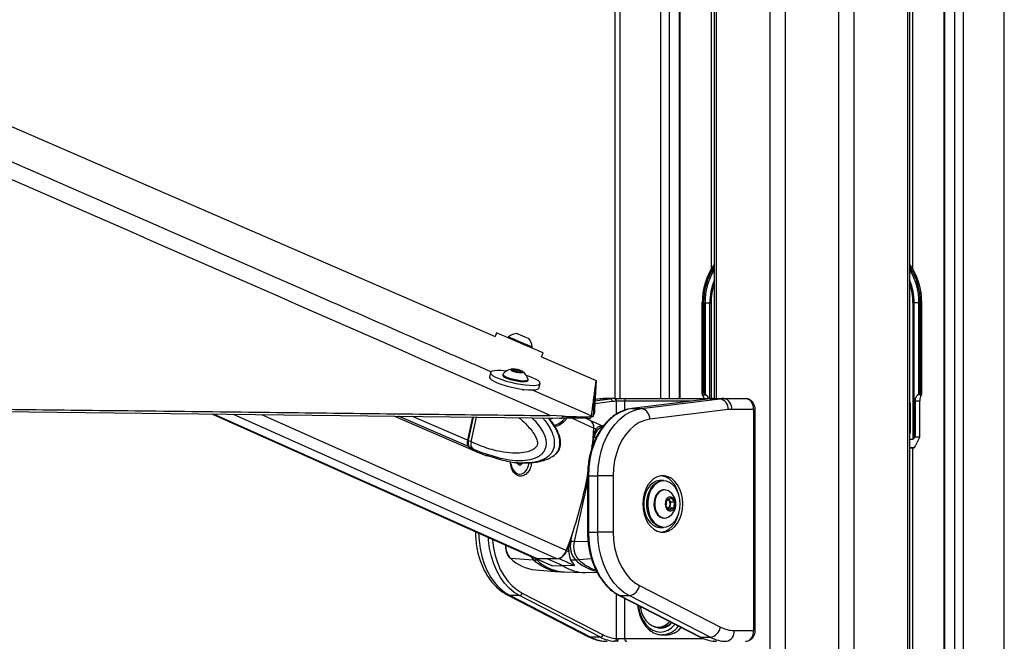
# Model space of a CAD drawing. Header units: millimetres. Extents: x 10 to 13239, y 20 to 10604.
# Tile 35 of 130: x 3654 to 4019, y 3005 to 3236. Entities that reach past the tile are written whole.
import ezdxf

# ---------------------------------------------------------------- set-up
doc = ezdxf.new("R2010")
doc.units = ezdxf.units.MM
doc.layers.add('COMPONENT_GEOMETRY', color=7, linetype='Continuous')
doc.styles.add('SLDTEXTSTYLE0', font='TXT', dxfattribs={"width": 0.75})
doc.dimstyles.new('SLDDIMSTYLE1', dxfattribs={"dimtxt": 75, "dimasz": 3.302, "dimexe": 0, "dimexo": 0.0625, "dimgap": 18.75, "dimtad": 0, "dimtih": 1, "dimtoh": 1, "dimdec": 1, "dimrnd": 1e-09, "dimzin": 12, "dimdsep": 46, "dimtxsty": 'SLDTEXTSTYLE0', "dimsah": 1, "dimcen": 0.09, "dimadec": 0, "dimazin": 3, "dimtfac": 1, "dimtdec": 1, "dimtofl": 0, "dimtmove": 0, "dimatfit": 3, "dimfxl": 1, "dimfrac": 2, "dimtolj": 1, "dimtzin": 12, "dimarcsym": 0})

# ---------------------------------------------------------------- blocks, each defined once
blk = doc.blocks.new('_D_5')
at = {"layer": 'COMPONENT_GEOMETRY', "color": 7}
for p, q in [((3876.96, 3780.57), (440.93, 3780.57)), ((444.1, 3780.57), (444.1, 2437.57)), ((294.05, 2422.34), (271.2, 2422.34)), ((271.2, 2422.34), (271.2, 2303.28)), ((594.15, 2422.34), (617.01, 2422.34)), ((617.01, 2422.34), (617.01, 2303.28)), ((271.2, 2303.28), (294.05, 2303.28)), ((617.01, 2303.28), (594.15, 2303.28)), ((444.1, 848.07), (444.1, 2191.06)), ((3787.57, 848.07), (440.93, 848.07))]:
    blk.add_line(p, q, dxfattribs=at)
for points in [[(444.1, 3780.57), (443.59, 3777.27), (444.61, 3777.27)], [(444.1, 848.07), (444.61, 851.37), (443.59, 851.37)]]:
    blk.add_solid(points, dxfattribs=at)
at = {"layer": 'COMPONENT_GEOMETRY', "color": 7, "char_height": 75, "attachment_point": 1, "style": 'SLDTEXTSTYLE0'}
for s, insert in [('9\'7.45"', (294.05, 2399.96)), ('2932.5mm', (197.96, 2287.74))]:
    blk.add_mtext(s, dxfattribs=dict(at, insert=insert))

msp = doc.modelspace()

# ---------------------------------------------------------------- linework, layer by layer
at = {"color": 8, "linetype": 'Continuous', "lineweight": 25}
for p, q in [((3931.82, 896.57), (3931.82, 3770.57)), ((3937.36, 3770.57), (3937.36, 896.57)), ((3957.33, 896.57), (3957.33, 3770.57)), ((3962.87, 3770.57), (3962.87, 896.57)), ((3982.92, 896.57), (3982.92, 3770.57)), ((3984.56, 3770.57), (3984.56, 3143.45)), ((3996.4, 3770.57), (3996.4, 1184.94)), ((4000.29, 1181.48), (4000.29, 3770.57)), ((4003.38, 3770.57), (4003.38, 897.02)), ((4018.62, 896.96), (4018.62, 3770.57)), ((3911.77, 3680.57), (3911.77, 3095.1)), ((3876.07, 3418.47), (3876.07, 3095.1)), ((3891.31, 3095.1), (3891.31, 3373.27)), ((3894.4, 3371.01), (3894.4, 3095.1)), ((3898.29, 3095.1), (3898.29, 3368.16)), ((3910.13, 3143.45), (3910.13, 3364.57)), ((3906.73, 3130.57), (3906.58, 3130.57)), ((3909.52, 3095.1), (3909.52, 3130.57)), ((3909.96, 3130.57), (3909.96, 3095.1)), ((3987.96, 3130.57), (3988.11, 3130.57)), ((3840.26, 3098.1), (3840.35, 3098.55)), ((3866.92, 3094.31), (3872.54, 3095)), ((3869, 3095), (3866.94, 3094.75)), ((3868.76, 3094.99), (3869, 3095)), ((3911.07, 3095.1), (3911.09, 3095.1)), ((3873.31, 3094.01), (3866.86, 3093.21)), ((3874.92, 3089.37), (3874.92, 3094.1)), ((3877.9, 3094.1), (3877.9, 3090.77)), ((3902.32, 3094.1), (3877.9, 3094.1)), ((3925.73, 3091.1), (3926.31, 3091.1)), ((3983.61, 3092.57), (3983.88, 3092.57)), ((3845.64, 3035.7), (3725.57, 3089.33)), ((3852.83, 3035.7), (3732.96, 3089.24)), ((3856.27, 3038.72), (3743.44, 3089.12)), ((3820.07, 3077.31), (3794.09, 3088.53)), ((3819.68, 3079.67), (3799.29, 3088.47)), ((3819.96, 3079.55), (3821.84, 3088.2)), ((3866.42, 3084.16), (3858.32, 3087.78)), ((3865.64, 3088.75), (3866.26, 3088.48)), ((3865.8, 3086.55), (3865.75, 3086.55)), ((3865.78, 3077.15), (3866.56, 3080.63)), ((3983.61, 3083.01), (3983.88, 3083.01)), ((3985.04, 3076.83), (3983.61, 3076.76)), ((3984.56, 3076.81), (3984.56, 1191.06)), ((3826.58, 3074.1), (3826.57, 3074.04)), ((3864.18, 3066.5), (3864.47, 3066.5)), ((3864.18, 3064.22), (3859.24, 3042.13)), ((3822.64, 3045.53), (3823.19, 3045.53)), ((3857.97, 3042.14), (3858.77, 3045.74)), ((3864.18, 3045.53), (3864.47, 3045.53)), ((3864.38, 3042.02), (3859.24, 3042.13)), ((3845.35, 3035.32), (3844.85, 3035.86)), ((3846.11, 3035.31), (3845.35, 3035.32)), ((3865.64, 3035.66), (3860.93, 3035.37)), ((3874.92, 3006.13), (3874.92, 3022.66)), ((3877.9, 3021.06), (3877.9, 3006.1)), ((3925.73, 3009.1), (3926.31, 3009.1)), ((3877.9, 3006.1), (3907.18, 3006.1))]:
    msp.add_line(p, q, dxfattribs=at)
at = {"color": 7, "linetype": 'Continuous', "lineweight": 25}
for p, q in [((3983.61, 896.57), (3983.61, 3770.57)), ((3996.18, 3770.57), (3996.18, 1185.05)), ((3911.08, 3680.57), (3911.08, 3095.1)), ((3874.4, 3095.1), (3874.4, 3423.3)), ((3898.5, 3095.1), (3898.5, 3368)), ((3906.59, 3130.96), (3906.58, 3130.57)), ((3988.11, 3130.57), (3988.09, 3131.27)), ((3906.58, 3130.57), (3906.58, 3096.92)), ((3906.73, 3130.57), (3906.73, 3097.07)), ((3907.19, 3130.14), (3907.19, 3130.57)), ((3907.19, 3130.57), (3907.71, 3130.57)), ((3907.19, 3097.07), (3907.19, 3130.14)), ((3907.69, 3096.8), (3907.69, 3130.14)), ((3907.71, 3130.57), (3909.52, 3130.57)), ((3907.76, 3129.58), (3907.76, 3096.74)), ((3909.52, 3130.57), (3909.96, 3130.57)), ((3985.17, 3130.57), (3984.73, 3130.57)), ((3984.73, 3130.57), (3984.73, 3080.07)), ((3986.98, 3130.57), (3985.17, 3130.57)), ((3985.17, 3080.37), (3985.17, 3130.57)), ((3986.93, 3129.58), (3986.93, 3096.74)), ((3987.5, 3130.57), (3986.98, 3130.57)), ((3986.99, 3096.8), (3986.99, 3130.14)), ((3987.5, 3130.14), (3987.5, 3130.57)), ((3987.5, 3097.07), (3987.5, 3130.14)), ((3987.96, 3130.57), (3987.96, 3097.07)), ((3988.11, 3096.92), (3988.11, 3130.57)), ((3830.47, 3119.49), (3829.87, 3118.09)), ((3834.89, 3118.01), (3834.75, 3117.67)), ((3842.37, 3117.39), (3842.38, 3117.39)), ((3843.48, 3113.93), (3843.63, 3114.27)), ((3843.61, 3114.28), (3843.63, 3114.27)), ((3847.11, 3110.6), (3847.75, 3112.09)), ((3847.11, 3110.6), (3867.37, 3101.8)), ((3847.11, 3110.6), (3867.37, 3101.8)), ((3836.37, 3105.84), (3837.69, 3105.79)), ((3836.64, 3105.42), (3836.37, 3105.84)), ((3838.22, 3104.96), (3836.64, 3105.42)), ((3837.55, 3105.16), (3837.69, 3105.79)), ((3837.69, 3105.79), (3839.27, 3105.33)), ((3828.2, 3104.74), (3827.83, 3103.07)), ((3832.82, 3104.12), (3832.74, 3103.75)), ((3839.53, 3104.92), (3838.22, 3104.96)), ((3839.18, 3104.93), (3839.27, 3105.33)), ((3839.27, 3105.33), (3839.53, 3104.92)), ((3842.02, 3101.74), (3842.1, 3102.1)), ((3867.37, 3101.8), (3867.37, 3101.8)), ((3841.8, 3098.37), (3841.81, 3098.4)), ((3846.21, 3099.08), (3846.57, 3100.75)), ((3868.76, 3094.99), (3866.95, 3094.77)), ((3872.54, 3095), (3869, 3095)), ((3874.08, 3095.1), (3870.54, 3095.1)), ((3874.08, 3095.1), (3874.21, 3095.1)), ((3874.21, 3095.1), (3878.68, 3095.1)), ((3878.68, 3095.1), (3911.09, 3095.1)), ((3909.6, 3095), (3880.54, 3091.41)), ((3909.66, 3095), (3880.61, 3091.41)), ((3884.14, 3091.41), (3913.2, 3095)), ((3906.81, 3096.45), (3906.72, 3096.58)), ((3907.19, 3097.07), (3906.73, 3097.07)), ((3906.81, 3096.45), (3908.11, 3096.45)), ((3907.76, 3096.74), (3908.11, 3096.45)), ((3909.6, 3095), (3909.66, 3095)), ((3909.66, 3095), (3913.2, 3095)), ((3911.09, 3095.1), (3911.2, 3095.1)), ((3911.2, 3095.1), (3914.74, 3095.1)), ((3914.74, 3095.1), (3922.68, 3095.1)), ((3986.93, 3096.74), (3986.57, 3096.45)), ((3987.88, 3096.45), (3986.57, 3096.45)), ((3987.5, 3097.07), (3987.96, 3097.07)), ((3987.88, 3096.45), (3987.97, 3096.58)), ((3874.92, 3094.1), (3874.79, 3094.1)), ((3877.9, 3094.1), (3874.92, 3094.1)), ((3880.54, 3091.41), (3880.61, 3091.41)), ((3880.61, 3091.41), (3884.14, 3091.41)), ((3916.27, 3091.02), (3887.22, 3087.42)), ((3925.73, 3091.1), (3917.57, 3091.1)), ((3925.73, 3009.1), (3925.73, 3091.1)), ((3926.31, 3009.1), (3926.31, 3091.1)), ((3983.88, 3083.01), (3983.88, 3092.57)), ((3985.52, 3094.32), (3985.52, 3080.78)), ((3985.52, 3094.32), (3987.28, 3094.32)), ((3987.28, 3080.78), (3987.28, 3094.32)), ((3725.14, 3089.33), (3844.86, 3035.86)), ((3792.6, 3088.54), (3822.01, 3075.85)), ((3821.53, 3088.21), (3819.68, 3079.67)), ((3821.75, 3088.2), (3819.88, 3079.61)), ((3821.03, 3079.09), (3823, 3088.19)), ((3854.97, 3088.6), (3850.33, 3088.79)), ((3853.76, 3087.83), (3854.63, 3087.81)), ((3854.63, 3087.81), (3854.97, 3088.6)), ((3865.11, 3087.03), (3863.42, 3087.78)), ((3865.58, 3088.57), (3865.25, 3087.78)), ((3865.65, 3088.75), (3865.58, 3088.57)), ((3866.26, 3088.46), (3866.65, 3089.39)), ((3866.26, 3088.48), (3866.26, 3088.46)), ((3865.32, 3086.93), (3865.3, 3086.93)), ((3869.88, 3084.85), (3865.37, 3086.91)), ((3867.34, 3083.75), (3866.53, 3084.12)), ((3868.98, 3084.88), (3869.96, 3084.85)), ((3866.26, 3080.63), (3866.56, 3080.63)), ((3983.61, 3080.07), (3984.73, 3080.07)), ((3985.52, 3080.78), (3985.17, 3080.37)), ((3987.28, 3080.78), (3985.52, 3080.78)), ((3985.63, 3077.34), (3987.28, 3080.78)), ((3821.03, 3079.09), (3819.96, 3079.55)), ((3820.35, 3077.2), (3821.36, 3076.76)), ((3821.03, 3079.09), (3821.03, 3079.09)), ((3821.36, 3076.76), (3821.43, 3076.73)), ((3983.61, 3076.76), (3985.05, 3076.83)), ((3985.04, 3076.83), (3983.61, 3076.83)), ((3822.25, 3075.75), (3823.36, 3075.27)), ((3823.33, 3075.29), (3826.79, 3073.93)), ((3826.81, 3074), (3826.57, 3074.04)), ((3827.04, 3074.01), (3829.12, 3073.39)), ((3827.26, 3073.91), (3827.16, 3073.93)), ((3830.63, 3072.83), (3832.68, 3072.28)), ((3850.57, 3073.32), (3850.86, 3073.49)), ((3838.04, 3071.08), (3838.03, 3071.44)), ((3839.11, 3070.25), (3838.04, 3071.08)), ((3838.81, 3071.16), (3838.4, 3070.8)), ((3838.81, 3071.38), (3838.81, 3071.16)), ((3838.81, 3071.16), (3840.16, 3071.16)), ((3840.16, 3071.16), (3839.11, 3070.25)), ((3840.83, 3071.31), (3840.67, 3071.31)), ((3838.89, 3067.11), (3839.08, 3067.11)), ((3864.18, 3066.5), (3864.18, 3045.53)), ((3864.47, 3066.5), (3864.47, 3045.53)), ((3864.47, 3066.5), (3868, 3066.5)), ((3873.66, 3066.5), (3868, 3066.5)), ((3868, 3045.53), (3868, 3066.5)), ((3873.66, 3066.5), (3873.66, 3045.53)), ((3892.33, 3064.77), (3891.2, 3064.77)), ((3892.74, 3061.27), (3892.47, 3061.27)), ((3893.54, 3057.49), (3895.07, 3058.3)), ((3895.07, 3058.3), (3896.33, 3056.83)), ((3893.27, 3055.21), (3893.54, 3057.49)), ((3894.53, 3053.74), (3893.27, 3055.21)), ((3894.06, 3057.76), (3894.23, 3057.56)), ((3894.59, 3054.55), (3894.08, 3054.28)), ((3894.23, 3057.56), (3894.86, 3056.83)), ((3896.06, 3054.55), (3894.53, 3053.74)), ((3894.73, 3055.69), (3894.59, 3054.55)), ((3894.59, 3054.55), (3896.06, 3054.55)), ((3894.86, 3056.83), (3894.73, 3055.69)), ((3894.86, 3056.83), (3896.33, 3056.83)), ((3896.33, 3056.83), (3896.06, 3054.55)), ((3892.47, 3050.77), (3892.74, 3050.77)), ((3894.04, 3051.1), (3894.21, 3051.2)), ((3891.2, 3047.27), (3892.33, 3047.27)), ((3822.64, 3045.78), (3822.64, 3045.53)), ((3864.47, 3045.53), (3868, 3045.53)), ((3873.66, 3045.53), (3868, 3045.53)), ((3857.67, 3042.15), (3857.97, 3042.14)), ((3857.19, 3038.3), (3856.38, 3038.67)), ((3835.55, 3035.92), (3844.14, 3035.37)), ((3844.94, 3035.82), (3850.57, 3033.35)), ((3845.09, 3035.76), (3844.94, 3035.82)), ((3845.09, 3035.76), (3845.12, 3035.76)), ((3852.83, 3035.7), (3845.64, 3035.7)), ((3855.15, 3033.05), (3849.23, 3035.7)), ((3851.05, 3033.15), (3855.15, 3033.05)), ((3853.57, 3035.76), (3853.37, 3035.76)), ((3859.3, 3033.15), (3855.15, 3033.05)), ((3857.9, 3035.29), (3859.67, 3035.32)), ((3844.86, 3031.56), (3853.68, 3030.91)), ((3855.58, 3030.82), (3862.74, 3030.64)), ((3863.41, 3030.64), (3867.66, 3030.74)), ((3883.43, 3025.8), (3913.42, 3010.37)), ((3834.58, 3022.24), (3864.57, 3006.81)), ((3838.98, 3022.04), (3835.44, 3022.04)), ((3835.44, 3022.04), (3865.43, 3006.61)), ((3868.96, 3006.61), (3838.98, 3022.04)), ((3839.93, 3022.98), (3869.91, 3007.55)), ((3875.88, 3022.09), (3905.87, 3006.66)), ((3876.1, 3022.04), (3879.64, 3022.04)), ((3876.1, 3022.04), (3906.09, 3006.61)), ((3909.62, 3006.61), (3879.64, 3022.04)), ((3890.38, 3010.35), (3891.4, 3010.35)), ((3892.13, 3007.51), (3891.86, 3007.5)), ((3891.86, 3007.5), (3893.28, 3007.5)), ((3918.5, 3009.1), (3925.73, 3009.1)), ((3868.96, 3006.61), (3865.43, 3006.61)), ((3875.17, 3005.1), (3874.18, 3005.13)), ((3874.92, 3006.13), (3875.56, 3006.1)), ((3875.56, 3006.1), (3877.9, 3006.1)), ((3906.09, 3006.61), (3909.62, 3006.61)), ((3911.3, 3005.13), (3911.98, 3005.1))]:
    msp.add_line(p, q, dxfattribs=at)
at = {"color": 7, "linetype": 'Continuous', "lineweight": 25, "flags": 128}
for points in [[(2724.92, 3598.19), (2856.72, 3540.93), (3186.13, 3397.79), (3597.9, 3218.88), (3829.87, 3118.09)], [(3830.47, 3119.49), (3830.49, 3119.48), (3830.77, 3119.36), (3831.38, 3119.1), (3832.28, 3118.72), (3833.45, 3118.22), (3834.83, 3117.63), (3836.38, 3116.97), (3838.03, 3116.27), (3839.72, 3115.54), (3841.39, 3114.83)], [(3834.89, 3118.01), (3834.9, 3118.01), (3835.13, 3117.91), (3835.66, 3117.68), (3836.46, 3117.34), (3837.47, 3116.91), (3838.61, 3116.43), (3839.8, 3115.92), (3840.95, 3115.42), (3841.97, 3114.99), (3842.79, 3114.63), (3843.35, 3114.39), (3843.61, 3114.28)], [(3838.01, 3119.25), (3838.11, 3119.21), (3838.53, 3119.03), (3839.19, 3118.75), (3840.01, 3118.4), (3840.86, 3118.04), (3841.6, 3117.72), (3842.13, 3117.49), (3842.37, 3117.39)], [(3841.39, 3114.83), (3842.98, 3114.15), (3844.41, 3113.53), (3845.64, 3113.01), (3846.62, 3112.59), (3847.31, 3112.29), (3847.68, 3112.12), (3847.75, 3112.09)], [(3834.05, 3105.27), (3833.7, 3105.32), (3832.12, 3105.45), (3830.75, 3105.49), (3829.64, 3105.41), (3828.82, 3105.24), (3828.33, 3104.97), (3828.19, 3104.61), (3828.4, 3104.19), (3828.96, 3103.7), (3829.84, 3103.18), (3831.01, 3102.65), (3832.43, 3102.12)], [(3839.42, 3104.69), (3840, 3104.72), (3840.26, 3104.85), (3840.18, 3105.06), (3839.76, 3105.32), (3839.06, 3105.58), (3838.19, 3105.82), (3837.29, 3105.99), (3836.49, 3106.07), (3835.91, 3106.04), (3835.64, 3105.91), (3835.73, 3105.7), (3836.15, 3105.44), (3836.85, 3105.17), (3837.71, 3104.93), (3838.61, 3104.76), (3839.42, 3104.69)], [(3827.83, 3103.07), (3827.83, 3102.94), (3828.04, 3102.51), (3828.59, 3102.03), (3829.48, 3101.51), (3830.65, 3100.97), (3832.06, 3100.44)], [(3832.43, 3102.12), (3834.03, 3101.61), (3835.77, 3101.14), (3837.56, 3100.74), (3839.35, 3100.41), (3841.07, 3100.18), (3842.64, 3100.04), (3844.01, 3100.01), (3845.13, 3100.08), (3845.95, 3100.25), (3846.43, 3100.52), (3846.58, 3100.88), (3846.36, 3101.31), (3845.81, 3101.79), (3844.92, 3102.31), (3843.75, 3102.84), (3842.34, 3103.38), (3841.46, 3103.67)], [(3832.74, 3103.75), (3832.75, 3103.64), (3833, 3103.32), (3833.58, 3102.96), (3834.44, 3102.59), (3835.52, 3102.22), (3836.74, 3101.89), (3838.01, 3101.63), (3839.23, 3101.45), (3840.31, 3101.37)], [(3832.87, 3104.21), (3832.82, 3104.01), (3833.08, 3103.69), (3833.66, 3103.33), (3834.52, 3102.95), (3835.6, 3102.58), (3836.82, 3102.26), (3838.09, 3101.99), (3839.3, 3101.81), (3840.39, 3101.73)], [(3840.31, 3101.37), (3841.17, 3101.38), (3841.76, 3101.5), (3842.02, 3101.72), (3842.02, 3101.74)], [(3840.39, 3101.73), (3841.25, 3101.75), (3841.84, 3101.87), (3842.1, 3102.08), (3842.1, 3102.21)], [(3865.65, 3088.75), (3865.66, 3088.83), (3865.67, 3088.92), (3865.69, 3089.11), (3865.74, 3089.49), (3865.79, 3089.87), (3865.84, 3090.25), (3865.89, 3090.63), (3865.94, 3091.01), (3865.99, 3091.39), (3866.03, 3091.77), (3866.08, 3092.15), (3866.13, 3092.53), (3866.18, 3092.91), (3866.23, 3093.29), (3866.33, 3094.05), (3866.38, 3094.43), (3866.43, 3094.81), (3866.48, 3095.2), (3866.49, 3095.29), (3866.53, 3095.57), (3866.57, 3095.84), (3866.6, 3096.12), (3866.68, 3096.67), (3866.71, 3096.94), (3866.79, 3097.5), (3866.82, 3097.77), (3866.9, 3098.32), (3866.94, 3098.6), (3867.01, 3099.16), (3867.09, 3099.71), (3867.37, 3101.8)], [(3867.37, 3101.79), (3867.36, 3101.7), (3867.34, 3101.33), (3867.32, 3100.95), (3867.29, 3100.58), (3867.27, 3100.21), (3867.25, 3099.83), (3867.2, 3099.09), (3867.18, 3098.72), (3867.16, 3098.35), (3867.13, 3097.97), (3867.11, 3097.6), (3867.09, 3097.23), (3867.07, 3096.86), (3867.05, 3096.49), (3867.02, 3096.12), (3867, 3095.75), (3866.98, 3095.38), (3866.96, 3095.01), (3866.94, 3094.65), (3866.92, 3094.28), (3866.9, 3093.91), (3866.88, 3093.54), (3866.86, 3093.17), (3866.84, 3092.81), (3866.82, 3092.44), (3866.8, 3092.07), (3866.78, 3091.71), (3866.76, 3091.34), (3866.74, 3090.97), (3866.72, 3090.61), (3866.7, 3090.24), (3866.68, 3089.88), (3866.65, 3089.39)], [(3866.95, 3094.77), (3866.96, 3094.99), (3866.98, 3095.36), (3867, 3095.73), (3867.03, 3096.1), (3867.05, 3096.47), (3867.07, 3096.84), (3867.09, 3097.21), (3867.11, 3097.58), (3867.16, 3098.32), (3867.18, 3098.69), (3867.2, 3099.06), (3867.23, 3099.44), (3867.25, 3099.81), (3867.27, 3100.18), (3867.3, 3100.56), (3867.32, 3100.93), (3867.34, 3101.3), (3867.37, 3101.8)], [(3832.06, 3100.44), (3833.67, 3099.93), (3835.4, 3099.47), (3837.2, 3099.07), (3838.99, 3098.74), (3840.71, 3098.5), (3842.28, 3098.37), (3843.65, 3098.33), (3844.76, 3098.4), (3845.58, 3098.58), (3846.07, 3098.85), (3846.21, 3099.08)], [(3100.23, 3096.67), (3142.26, 3096.17), (3184.28, 3095.68), (3226.3, 3095.18), (3268.33, 3094.69), (3310.35, 3094.19), (3352.38, 3093.7), (3436.42, 3092.71), (3478.45, 3092.22), (3520.47, 3091.73), (3562.5, 3091.24), (3604.52, 3090.74), (3646.54, 3090.25), (3688.57, 3089.76), (3730.59, 3089.27), (3772.62, 3088.78), (3813.19, 3088.3), (3853.76, 3087.83)], [(3866.74, 3097.14), (3866.74, 3097.06), (3866.71, 3096.69), (3866.69, 3096.31), (3866.67, 3095.94), (3866.65, 3095.57), (3866.63, 3095.2), (3866.61, 3094.83), (3866.58, 3094.47), (3866.56, 3094.1), (3866.54, 3093.73), (3866.52, 3093.36), (3866.5, 3092.99), (3866.48, 3092.62), (3866.46, 3092.26), (3866.44, 3091.89), (3866.42, 3091.52), (3866.4, 3091.15), (3866.38, 3090.79), (3866.36, 3090.42), (3866.34, 3090.05), (3866.32, 3089.69), (3866.3, 3089.32), (3866.28, 3088.96), (3866.26, 3088.48)], [(3880.61, 3091.41), (3878.45, 3090.95), (3876.34, 3090.12), (3874.33, 3088.93), (3872.43, 3087.39), (3870.69, 3085.54), (3869.11, 3083.39), (3867.74, 3080.99), (3866.59, 3078.37), (3865.67, 3075.57), (3865.01, 3072.62), (3864.6, 3069.59), (3864.47, 3066.5)], [(3868, 3066.5), (3868.14, 3069.59), (3868.54, 3072.62), (3869.21, 3075.57), (3870.12, 3078.37), (3871.28, 3080.99), (3872.65, 3083.39), (3874.22, 3085.54), (3875.97, 3087.39), (3877.86, 3088.93), (3879.88, 3090.12), (3881.98, 3090.95), (3884.14, 3091.41)], [(3887.22, 3087.42), (3885.24, 3086.99), (3883.32, 3086.18), (3881.5, 3085.02), (3879.8, 3083.51), (3878.26, 3081.7), (3876.91, 3079.62), (3875.77, 3077.29), (3874.86, 3074.77), (3874.2, 3072.1), (3873.8, 3069.33), (3873.66, 3066.5)], [(3866.42, 3084.16), (3865.94, 3078.54), (3865.65, 3076.05)], [(3835.7, 3071), (3835.95, 3069.92), (3836.46, 3068.81), (3837.17, 3067.93), (3838.01, 3067.35), (3838.93, 3067.11), (3839.87, 3067.24), (3840.74, 3067.71), (3841.5, 3068.51), (3842.07, 3069.56), (3842.42, 3070.79), (3842.49, 3071.29)], [(3899.47, 3056.02), (3899.34, 3057.95), (3898.97, 3059.81), (3898.36, 3061.55), (3897.53, 3063.09), (3896.52, 3064.4), (3895.36, 3065.42), (3894.08, 3066.12), (3892.73, 3066.48), (3891.36, 3066.48), (3890.01, 3066.12), (3888.74, 3065.42), (3887.57, 3064.4), (3886.56, 3063.09), (3885.73, 3061.55), (3885.12, 3059.81), (3884.75, 3057.95), (3884.62, 3056.02), (3884.75, 3054.09), (3885.12, 3052.23), (3885.73, 3050.49), (3886.56, 3048.95), (3887.57, 3047.64), (3888.74, 3046.62), (3890.01, 3045.92), (3891.36, 3045.56), (3892.73, 3045.56), (3894.08, 3045.92), (3895.36, 3046.62), (3896.52, 3047.64), (3897.53, 3048.95), (3898.36, 3050.49), (3898.97, 3052.23), (3899.34, 3054.09), (3899.47, 3056.02)], [(3897.98, 3059.53), (3897.91, 3059.81), (3897.3, 3061.55), (3896.47, 3063.09), (3895.46, 3064.4), (3894.29, 3065.42), (3893.02, 3066.12), (3891.67, 3066.48), (3891.52, 3066.49)], [(3891.2, 3064.77), (3890.88, 3064.76), (3889.65, 3064.49), (3888.47, 3063.88), (3887.41, 3062.94), (3886.5, 3061.72), (3885.79, 3060.27), (3885.29, 3058.64), (3885.04, 3056.91), (3885.04, 3055.13), (3885.29, 3053.4), (3885.79, 3051.77), (3886.5, 3050.32), (3887.41, 3049.1), (3888.47, 3048.16), (3889.65, 3047.55), (3890.88, 3047.28), (3891.2, 3047.27)], [(3892.33, 3047.27), (3892.02, 3047.28), (3890.78, 3047.55), (3889.6, 3048.16), (3888.54, 3049.1), (3887.63, 3050.32), (3886.92, 3051.77), (3886.43, 3053.4), (3886.17, 3055.13), (3886.17, 3056.91), (3886.43, 3058.64), (3886.92, 3060.27), (3887.63, 3061.72), (3888.54, 3062.94), (3889.6, 3063.88), (3890.78, 3064.49), (3892.02, 3064.76), (3892.33, 3064.77)], [(3898.52, 3056.02), (3898.39, 3057.74), (3898.03, 3059.39), (3897.43, 3060.9), (3896.64, 3062.22), (3895.67, 3063.28), (3894.57, 3064.04), (3893.39, 3064.47), (3892.16, 3064.56), (3890.95, 3064.3), (3889.81, 3063.7), (3888.77, 3062.78), (3887.88, 3061.59), (3887.18, 3060.17), (3886.7, 3058.58), (3886.46, 3056.88), (3886.46, 3055.15), (3886.7, 3053.46), (3887.18, 3051.87), (3887.88, 3050.45), (3888.77, 3049.26), (3889.81, 3048.34), (3890.95, 3047.74), (3892.16, 3047.48), (3893.39, 3047.57), (3894.57, 3048), (3895.67, 3048.76), (3896.64, 3049.82), (3897.43, 3051.14), (3898.03, 3052.65), (3898.39, 3054.3), (3898.52, 3056.02)], [(3892.47, 3061.27), (3892.11, 3061.25), (3891.17, 3060.94), (3890.31, 3060.29), (3889.61, 3059.36), (3889.09, 3058.2), (3888.81, 3056.89), (3888.78, 3055.52), (3888.99, 3054.18), (3889.45, 3052.97), (3890.11, 3051.97), (3890.93, 3051.24), (3891.86, 3050.84), (3892.47, 3050.77)], [(3894.21, 3060.84), (3893.35, 3061.2), (3892.38, 3061.25), (3891.44, 3060.94), (3890.58, 3060.29), (3889.87, 3059.36), (3889.36, 3058.2), (3889.08, 3056.89), (3889.04, 3055.52), (3889.26, 3054.18), (3889.72, 3052.97), (3890.38, 3051.97), (3891.2, 3051.24), (3892.13, 3050.84), (3893.1, 3050.79), (3894.04, 3051.1)], [(3895.45, 3053.56), (3896.04, 3054.06), (3896.46, 3054.82), (3896.65, 3055.75), (3896.59, 3056.71), (3896.3, 3057.58), (3895.8, 3058.24), (3895.17, 3058.59), (3894.48, 3058.61), (3893.84, 3058.27), (3893.34, 3057.63), (3893.02, 3056.77), (3892.95, 3055.81), (3893.13, 3054.88), (3893.54, 3054.1), (3894.11, 3053.58), (3894.78, 3053.39), (3895.45, 3053.56)], [(3894.23, 3057.56), (3894.08, 3057.72), (3894.04, 3057.75)], [(3891.52, 3045.55), (3891.67, 3045.56), (3893.02, 3045.92), (3894.29, 3046.62), (3895.46, 3047.64), (3896.47, 3048.95), (3897.3, 3050.49), (3897.91, 3052.23), (3897.98, 3052.51)], [(3864.47, 3045.53), (3864.6, 3042.49), (3864.99, 3039.49), (3865.64, 3036.58), (3866.54, 3033.8), (3867.67, 3031.2), (3869.01, 3028.81), (3870.55, 3026.67), (3872.26, 3024.81), (3874.12, 3023.26), (3876.1, 3022.04)], [(3879.64, 3022.04), (3877.66, 3023.26), (3875.8, 3024.81), (3874.08, 3026.67), (3872.54, 3028.81), (3871.2, 3031.2), (3870.07, 3033.8), (3869.18, 3036.58), (3868.53, 3039.49), (3868.14, 3042.49), (3868, 3045.53)], [(3873.66, 3045.53), (3873.8, 3042.69), (3874.21, 3039.9), (3874.88, 3037.22), (3875.8, 3034.68), (3876.95, 3032.35), (3878.32, 3030.26), (3879.88, 3028.45), (3881.59, 3026.96), (3883.43, 3025.8)], [(3845.64, 3035.7), (3845.17, 3035.75), (3844.86, 3035.86)], [(3883.63, 3018.11), (3883.74, 3017.47), (3884.21, 3015.74), (3884.91, 3014.17), (3885.8, 3012.81), (3886.86, 3011.72), (3888.04, 3010.93), (3889.31, 3010.47), (3890.62, 3010.36), (3891.92, 3010.6), (3893.16, 3011.18), (3894.31, 3012.09), (3894.64, 3012.44)], [(3875.17, 3005.1), (3875.24, 3005.12), (3875.31, 3005.18), (3875.38, 3005.27), (3875.44, 3005.39), (3875.49, 3005.54), (3875.53, 3005.72), (3875.55, 3005.9), (3875.56, 3006.1)], [(3905.87, 3006.66), (3905.95, 3006.63), (3906.09, 3006.61)]]:
    msp.add_lwpolyline(points, dxfattribs=at)
at = {"color": 8, "linetype": 'Continuous', "lineweight": 25, "flags": 128}
for points in [[(3843.66, 3098.38), (3864.27, 3089.35), (3865.65, 3088.75)], [(3819.88, 3079.61), (3819.88, 3079.61), (3819.89, 3079.59), (3819.9, 3079.58), (3819.93, 3079.56), (3819.96, 3079.55)], [(3823.81, 3045.26), (3823.94, 3042.49), (3824.34, 3039.49), (3824.98, 3036.58), (3825.88, 3033.8), (3827.01, 3031.2), (3828.35, 3028.81), (3829.89, 3026.67), (3831.6, 3024.81), (3833.46, 3023.26), (3835.44, 3022.04)], [(3838.98, 3022.04), (3837, 3023.26), (3835.14, 3024.81), (3833.43, 3026.67), (3831.89, 3028.81), (3830.54, 3031.2), (3829.41, 3033.8), (3828.52, 3036.58), (3827.87, 3039.49), (3827.48, 3042.49), (3827.4, 3043.66)], [(3828.85, 3043.01), (3828.89, 3042.61), (3829.26, 3039.73), (3829.89, 3036.93), (3830.75, 3034.27), (3831.83, 3031.77), (3833.12, 3029.48), (3834.6, 3027.42), (3836.24, 3025.64), (3838.03, 3024.15), (3839.93, 3022.98)], [(3843.18, 3036.6), (3843.6, 3035.97), (3844.14, 3035.37)], [(3834.58, 3022.25), (3834.91, 3022.11), (3835.44, 3022.04)], [(3875.88, 3022.09), (3875.97, 3022.06), (3876.1, 3022.04)], [(3883.04, 3018.41), (3883.08, 3018.09), (3883.45, 3016.13), (3884.05, 3014.3), (3884.87, 3012.64), (3885.88, 3011.21), (3887.05, 3010.05), (3888.35, 3009.2), (3889.73, 3008.68), (3891.16, 3008.5), (3892.58, 3008.68), (3893.96, 3009.2), (3895.26, 3010.05), (3896.43, 3011.21), (3896.6, 3011.43)], [(3864.57, 3006.81), (3864.9, 3006.68), (3865.43, 3006.61)], [(3911.09, 3005.1), (3910.97, 3005.12), (3910.87, 3005.16)]]:
    msp.add_lwpolyline(points, dxfattribs=at)
at = {"color": 7, "linetype": 'Continuous', "lineweight": 25}
for centre, radius, start, end in [((3930.6, 3131.09), 23.88, 144.836, 180.2697), ((3929.98, 3130.98), 22.27, 148.0768, 181.0695), ((3964.14, 3131.12), 23.82, 0.4141, 35.1836), ((3964.71, 3130.98), 22.27, 358.9305, 31.9232), ((3838.32, 3113.95), 5.32, 93.3793, 130.1769), ((3838.32, 3113.95), 5.32, 3.5002, 40.2978), ((3836.97, 3100.83), 5.32, 101.6917, 140.4713), ((3836.97, 3100.83), 5.32, 15.046, 53.8255), ((3870.55, 3082.56), 12.54, 90.0055, 97.0608), ((3874.08, 3082.56), 12.54, 90.0055, 97.0608), ((3872.35, 3094.07), 0.957, 356.5287, 78.7819), ((3873.9, 3094.22), 0.893, 351.9482, 78.578), ((3874.04, 3094.22), 0.893, 351.9482, 78.578), ((3878.8, 3094.2), 0.911, 97.8745, 186.1449), ((3911.2, 3082.56), 12.54, 90.0055, 97.0608), ((3914.74, 3082.56), 12.54, 90.0055, 97.0608), ((3912.45, 3091.25), 3.83, 356.525, 78.7873), ((3914.03, 3091.6), 3.57, 351.9514, 78.5773), ((3874.79, 3082.07), 12.03, 90.0015, 97.0641), ((3883.4, 3087.66), 3.83, 356.5251, 78.7872), ((3917.57, 3080.58), 10.52, 90.0021, 97.0661), ((3863.66, 3084.63), 2.8, 350.4298, 58.8552), ((3863.34, 3084.49), 3.21, 353.3223, 39.8937), ((3728.07, 3092.9), 138.73, 354.9289, 356.3718), ((3822.35, 3078.91), 2.78, 164.1116, 215.0641), ((3824.08, 3080.62), 5.19, 219.494, 247.9566), ((3837.23, 3071.82), 1.54, 319.0006, 343.5606), ((3704.07, 3096.93), 162.95, 339.0713, 349.5715), ((3891.27, 3056.02), 5.65, 301.3887, 58.6113), ((3892.58, 3055.87), 2.16, 313.2422, 355.1108), ((3892.27, 3056.04), 2.48, 351.8384, 37.7939), ((3701.45, 3098.12), 165.94, 339.0076, 340.2878), ((3865.13, 3040.31), 7.4, 165.6324, 222.3973), ((3857.27, 2949.57), 92.57, 88.7803, 89.5691), ((3866.33, 3040.31), 7.32, 165.6321, 222.3979), ((3852.2, 3039.89), 4.24, 278.6034, 343.975), ((3851.94, 3040.15), 4.68, 290.3685, 341.5364), ((3835.56, 3036.12), 0.199, 227.8306, 268.5454), ((3846.33, 3046.84), 15.34, 225.3658, 264.5165), ((3845.93, 3063.62), 28.31, 266.3705, 268.8209), ((3863.19, 3045.22), 14.58, 236.5483, 270.8832), ((3859.01, 3067.1), 31.78, 271.179, 273.4475), ((3878.85, 3026.64), 4.66, 279.7577, 349.68), ((3838.78, 3023.19), 1.17, 279.7563, 349.6802), ((3891.19, 3015.57), 5.54, 241.4119, 320.2062), ((3891.3, 3015.89), 5.54, 271.0727, 316.6119), ((3868.77, 3007.76), 1.17, 279.7586, 349.6782), ((3875.83, 3018.87), 12.77, 242.4022, 265.9185), ((3908.83, 3011.2), 4.66, 279.7576, 349.6808), ((3918.56, 3020.16), 11.06, 242.3131, 269.6825), ((3914.96, 3008.6), 3.57, 281.4227, 8.0486), ((3871.55, 3018.27), 13.17, 242.313, 269.6829), ((3875.13, 3018.4), 13.3, 242.4009, 265.919), ((3874, 3006.04), 0.927, 281.3312, 5.586), ((3878.8, 3006), 0.911, 173.8581, 262.1257), ((3912.25, 3018.4), 13.3, 242.4009, 265.919), ((3915.74, 3018.27), 13.17, 242.313, 269.6829)]:
    msp.add_arc(centre, radius, start, end, dxfattribs=at)
at = {"color": 8, "linetype": 'Continuous', "lineweight": 25}
for centre, radius, start, end in [((3930.01, 3131.05), 23.29, 144.3961, 181.1904), ((3929.76, 3131.03), 22.58, 145.8596, 181.1838), ((3965.32, 3131.25), 22.65, 358.2759, 36.1375), ((3964.92, 3131.03), 22.58, 358.8162, 34.1404), ((3931.98, 3130.7), 22.47, 158.518, 180.3432), ((3962.7, 3130.7), 22.47, 359.6568, 21.482), ((3932.36, 3130.64), 22.4, 161.8033, 180.1752), ((3962.33, 3130.64), 22.4, 359.8248, 18.1967), ((3980.81, 3092.59), 3.07, 359.6008, 24.2203), ((3871.55, 3080.01), 5.03, 110.965, 172.9423), ((3865.87, 2987.79), 92.84, 89.0985, 89.5703), ((3825.46, 3080.06), 5.23, 219.6572, 246.0039), ((3840.22, 3040.23), 6.35, 175.2167, 222.7059), ((3855.12, 3046.42), 15.58, 225.1722, 264.6921), ((3856.35, 3046.44), 15.64, 225.2924, 267.1821), ((3871.03, 3046.97), 16.27, 225.7283, 257.0231), ((3872.46, 3047.28), 16.58, 225.9047, 251.3033), ((3891.45, 3015.34), 7.86, 274.9247, 324.5875)]:
    msp.add_arc(centre, radius, start, end, dxfattribs=at)
at = {"color": 7, "linetype": 'Continuous', "lineweight": 25}
for centre, major_axis, ratio, start_param, end_param in [((3938.62, 3130.57), (30.91, 0), 0.582425, 3.141593, 3.196534), ((3956.07, 3130.57), (30.91, 0), 0.582425, 6.228244, 6.283185), ((3907.08, 3096.57), (0.462, -0.462), 0.414214, 2.748894, 4.284783), ((3905.36, 3094.32), (0, 3), 0.682414, 4.973697, 5.497787), ((3907.54, 3096.57), (0.462, -0.462), 0.414214, 1.658095, 2.748894), ((3907.85, 3097.03), (0.462, -0.462), 0.414214, 4.799688, 4.930555), ((3905.56, 3094.32), (3.61, 0), 0.831789, 0.261308, 0.785398), ((3989.12, 3094.32), (3.61, 0), 0.831789, 2.356194, 3.141593), ((3986.84, 3097.03), (0.462, 0.462), 0.414214, 4.494223, 4.62509), ((3987.14, 3096.57), (0.462, 0.462), 0.414214, 0.392699, 1.483498), ((3989.32, 3094.32), (0, 3), 0.682414, 0.785398, 1.570796), ((3987.61, 3096.57), (0.462, 0.462), 0.414214, 5.139995, 6.675884), ((3985.08, 3080.78), (0.424, 0.696), 0.380275, 3.369518, 4.329449), ((3822.05, 3079.55), (1.17, 2.76), 0.665632, 1.849071, 2.811622), ((3821.85, 3079.64), (1.05, 2.49), 0.664395, 1.848664, 2.013525), ((3826.52, 3085.75), (4.25, 10.01), 0.664736, 2.811327, 3.137449), ((3985.28, 3077.34), (0.353, 0.48), 0.510521, 3.501142, 5.070721), ((-4967.62, 6905.96), (9014.72, -3958.66), 0.000109, 6.071134, 6.0743), ((-4643.54, 6905.96), (8690.69, -3958.66), 0.00013, 0.208353, 0.211519)]:
    msp.add_ellipse(centre, major_axis=major_axis, ratio=ratio, start_param=start_param, end_param=end_param, dxfattribs=at)
at = {"color": 8, "linetype": 'Continuous', "lineweight": 25}
msp.add_ellipse((3983.17, 3083.01), major_axis=(0, 1.01), ratio=0.702664, start_param=3.803896, end_param=4.708487, dxfattribs=at)
at = {"color": 7, "linetype": 'Continuous', "lineweight": 25}
for points, knots in [([(3850.33, 3088.79), (3849.87, 3088.99), (3686.18, 3160.77), (3451.93, 3263.5), (3167.92, 3388.22), (2996.79, 3463.46), (2869.08, 3519.75), (2764.56, 3565.94), (2710.42, 3590.02), (2683.35, 3602.07)], [0, 0, 0, 0, 0.001178, 0.420275, 0.601458, 0.730782, 0.860106, 0.930053, 1, 1, 1, 1]), ([(3907.19, 3130.14), (3907.2, 3130.14), (3907.26, 3130.14), (3907.38, 3130.14), (3907.55, 3130.14), (3907.65, 3130.14), (3907.69, 3130.14)], [0, 0, 0, 0, 0.090131, 0.43111, 0.740269, 1, 1, 1, 1]), ([(3907.69, 3130.14), (3907.7, 3130.14), (3907.7, 3130.14), (3907.7, 3130.14), (3907.7, 3130.13), (3907.7, 3130.12), (3907.71, 3130.07), (3907.73, 3129.89), (3907.75, 3129.71), (3907.76, 3129.58)], [0, 0, 0, 0, 0.001217, 0.002846, 0.005846, 0.018762, 0.070071, 0.274173, 1, 1, 1, 1]), ([(3986.99, 3130.14), (3986.99, 3130.14), (3986.99, 3130.14), (3986.99, 3130.14), (3986.99, 3130.13), (3986.98, 3130.12), (3986.98, 3130.07), (3986.96, 3129.89), (3986.94, 3129.71), (3986.93, 3129.58)], [0, 0, 0, 0, 0.001217, 0.002846, 0.005846, 0.018762, 0.070071, 0.274173, 1, 1, 1, 1]), ([(3987.5, 3130.14), (3987.48, 3130.14), (3987.43, 3130.14), (3987.31, 3130.14), (3987.14, 3130.14), (3987.04, 3130.14), (3986.99, 3130.14)], [0, 0, 0, 0, 0.090131, 0.43111, 0.740269, 1, 1, 1, 1]), ([(2417.35, 3105.67), (2420.85, 3105.63), (2438.36, 3105.42), (2469.88, 3105.05), (2511.9, 3104.55), (2567.93, 3103.88), (2623.96, 3103.22), (2680, 3102.55), (2722.02, 3102.05), (2764.04, 3101.56), (2806.07, 3101.06), (2848.09, 3100.56), (2890.11, 3100.06), (2932.14, 3099.57), (2974.16, 3099.07), (3016.19, 3098.58), (3058.21, 3098.08), (3100.23, 3097.58), (3142.26, 3097.09), (3184.28, 3096.59), (3226.31, 3096.1), (3268.33, 3095.61), (3310.35, 3095.11), (3366.39, 3094.45), (3422.42, 3093.8), (3478.45, 3093.14), (3520.47, 3092.65), (3562.5, 3092.16), (3604.52, 3091.66), (3646.54, 3091.17), (3688.57, 3090.68), (3730.59, 3090.19), (3771.56, 3089.71), (3811.47, 3089.24), (3837.38, 3088.94), (3850.33, 3088.79)], [0, 0, 0, 0, 0.007332, 0.036658, 0.065984, 0.09531, 0.153962, 0.183288, 0.212614, 0.241941, 0.271267, 0.300593, 0.329919, 0.359245, 0.388571, 0.417897, 0.447223, 0.476549, 0.505876, 0.535202, 0.564528, 0.593854, 0.62318, 0.652506, 0.711158, 0.740484, 0.769811, 0.799137, 0.828463, 0.857789, 0.887115, 0.916441, 0.945767, 0.972884, 1, 1, 1, 1]), ([(3867.37, 3101.8), (3867.37, 3101.8), (3867.37, 3101.8), (3867.37, 3101.8), (3867.37, 3101.8)], [0, 0, 0, 0, 0.173907, 1, 1, 1, 1]), ([(3870.54, 3095.1), (3870.1, 3095.09), (3869.51, 3095.08), (3868.91, 3095.01), (3868.76, 3094.99)], [0, 0, 0, 0, 0.738201, 1, 1, 1, 1]), ([(3925.73, 3091.1), (3925.69, 3091.54), (3925.63, 3092.43), (3925.11, 3093.62), (3924.35, 3094.53), (3923.49, 3095.03), (3922.91, 3095.08), (3922.68, 3095.1)], [0, 0, 0, 0, 0.21224, 0.424024, 0.636452, 0.850952, 1, 1, 1, 1]), ([(3926.31, 3091.1), (3926.31, 3091.11), (3926.34, 3091.51), (3926.19, 3092.29), (3925.75, 3093.36), (3925.04, 3094.22), (3924.16, 3094.79), (3923.36, 3095.09), (3922.85, 3095.07), (3922.68, 3095.06)], [0, 0, 0, 0, 0.007229, 0.193212, 0.383124, 0.575021, 0.74409, 0.910323, 1, 1, 1, 1]), ([(3880.54, 3091.41), (3880.18, 3091.35), (3879.14, 3091.19), (3878.03, 3090.91), (3877.32, 3090.58), (3877.25, 3090.55)], [0, 0, 0, 0, 0.329072, 0.931306, 1, 1, 1, 1]), ([(3850.88, 3073.46), (3851.14, 3073.61), (3851.76, 3073.96), (3852.57, 3074.67), (3853.24, 3075.47), (3853.75, 3076.32), (3854.08, 3077.28), (3854.22, 3078.35), (3854.18, 3079.51), (3853.96, 3080.7), (3853.56, 3081.86), (3852.99, 3083.22), (3852.16, 3084.77), (3851.06, 3086.41), (3850.23, 3087.36), (3849.82, 3087.83)], [0, 0, 0, 0, 0.0595, 0.137442, 0.191763, 0.245309, 0.300486, 0.360059, 0.422526, 0.490114, 0.560024, 0.629984, 0.752068, 0.877383, 1, 1, 1, 1]), ([(3856.33, 3087.79), (3856.31, 3087.73), (3856.11, 3087.15), (3855.05, 3086.1), (3853.66, 3085.13), (3852.58, 3084.79), (3852.28, 3084.69)], [0, 0, 0, 0, 0.034612, 0.35132, 0.819471, 1, 1, 1, 1]), ([(3865.25, 3087.78), (3865.21, 3087.77), (3865.14, 3087.75), (3864.6, 3087.76), (3863.74, 3087.78), (3862.26, 3087.79), (3859.9, 3087.79), (3857.09, 3087.77), (3855.31, 3087.8), (3854.63, 3087.81)], [0, 0, 0, 0, 0.121171, 0.242252, 0.360647, 0.478976, 0.681168, 0.877943, 1, 1, 1, 1]), ([(3854.97, 3088.6), (3855.64, 3088.56), (3856.96, 3088.48), (3858.88, 3088.42), (3860.66, 3088.38), (3862.65, 3088.36), (3864.47, 3088.37), (3865.42, 3088.43), (3865.54, 3088.54), (3865.58, 3088.57)], [0, 0, 0, 0, 0.120096, 0.240126, 0.358268, 0.476356, 0.686671, 0.892876, 1, 1, 1, 1]), ([(3877.25, 3090.55), (3876.68, 3090.31), (3875.46, 3089.79), (3873.7, 3088.64), (3871.96, 3087.19), (3870.36, 3085.47), (3868.9, 3083.51), (3867.62, 3081.33), (3866.51, 3078.96), (3865.61, 3076.44), (3864.91, 3073.79), (3864.44, 3071.05), (3864.21, 3068.61), (3864.18, 3067.09), (3864.18, 3066.5)], [0, 0, 0, 0, 0.075973, 0.162036, 0.248467, 0.335227, 0.422233, 0.509398, 0.596648, 0.683932, 0.771215, 0.85849, 0.94576, 1, 1, 1, 1]), ([(3865.53, 3088.44), (3865.7, 3088.44), (3866.2, 3088.43), (3866.23, 3088.45), (3866.26, 3088.46)], [0, 0, 0, 0, 0.349333, 1, 1, 1, 1]), ([(3865.32, 3086.93), (3865.32, 3086.93), (3865.32, 3086.93), (3865.47, 3086.87), (3865.63, 3086.73), (3865.77, 3086.58), (3865.8, 3086.55)], [0, 0, 0, 0, 0.015102, 0.300876, 0.871145, 1, 1, 1, 1]), ([(3867.34, 3083.75), (3867.06, 3083.29), (3866.52, 3082.44), (3866.35, 3081.21), (3866.26, 3080.63)], [0, 0, 0, 0, 0.528124, 1, 1, 1, 1]), ([(3868.98, 3084.88), (3868.71, 3084.84), (3868.17, 3084.77), (3867.62, 3084.09), (3867.34, 3083.75)], [0, 0, 0, 0, 0.49116, 1, 1, 1, 1]), ([(3821.03, 3079.09), (3820.98, 3078.77), (3820.87, 3078.13), (3821.02, 3077.33), (3821.23, 3076.92), (3821.36, 3076.76), (3821.36, 3076.76)], [0, 0, 0, 0, 0.3502929, 0.7005677, 0.985961, 1, 1, 1, 1]), ([(3826.55, 3074.08), (3826.55, 3074.09), (3826.53, 3074.12), (3826.68, 3074.11), (3826.92, 3074.04), (3827.04, 3074.01)], [0, 0, 0, 0, 0.139601, 0.581274, 1, 1, 1, 1]), ([(3829.12, 3073.39), (3829.25, 3073.35), (3829.51, 3073.27), (3830, 3073.09), (3830.38, 3072.93), (3830.58, 3072.85), (3830.63, 3072.83)], [0, 0, 0, 0, 0.299115, 0.597971, 0.901592, 1, 1, 1, 1]), ([(3840.79, 3071.22), (3841.73, 3071.24), (3843.42, 3071.27), (3845.72, 3071.61), (3847.44, 3072.02), (3848.96, 3072.54), (3849.97, 3072.91), (3850.53, 3073.28), (3850.58, 3073.3)], [0, 0, 0, 0, 0.292871, 0.5242, 0.702125, 0.818023, 0.984988, 1, 1, 1, 1]), ([(3832.68, 3072.27), (3833.71, 3072.03), (3836.36, 3071.41), (3839.11, 3071.29), (3840.79, 3071.22)], [0, 0, 0, 0, 0.387222, 1, 1, 1, 1]), ([(3843.3, 3071.33), (3843.29, 3070.99), (3843.25, 3069.91), (3842.53, 3068.31), (3841.3, 3066.88), (3840, 3066.34), (3838.96, 3066.35), (3838.2, 3066.57), (3837.5, 3067), (3836.67, 3067.83), (3835.94, 3069.29), (3835.55, 3070.8), (3835.63, 3071.59), (3835.63, 3071.66)], [0, 0, 0, 0, 0.061861, 0.195643, 0.328512, 0.460138, 0.52606, 0.591605, 0.657245, 0.723126, 0.85479, 0.987675, 1, 1, 1, 1]), ([(3822.64, 3045.53), (3822.65, 3045.02), (3822.67, 3043.57), (3822.88, 3041.18), (3823.36, 3038.42), (3824.08, 3035.74), (3825.02, 3033.18), (3826.18, 3030.77), (3827.55, 3028.54), (3829.11, 3026.53), (3830.85, 3024.78), (3832.67, 3023.32), (3833.96, 3022.59), (3834.58, 3022.24)], [0, 0, 0, 0, 0.051859, 0.14736, 0.243006, 0.338809, 0.4348, 0.530977, 0.627263, 0.723466, 0.81931, 0.914438, 1, 1, 1, 1]), ([(3864.18, 3045.53), (3864.18, 3045.04), (3864.2, 3043.6), (3864.4, 3041.24), (3864.86, 3038.5), (3865.54, 3035.84), (3866.42, 3033.3), (3867.51, 3030.91), (3868.79, 3028.71), (3870.24, 3026.72), (3871.84, 3024.97), (3873.55, 3023.51), (3874.92, 3022.6), (3875.7, 3022.19), (3875.88, 3022.09)], [0, 0, 0, 0, 0.04917, 0.142068, 0.235021, 0.328009, 0.421041, 0.514118, 0.607232, 0.700348, 0.793409, 0.886327, 0.973612, 1, 1, 1, 1]), ([(3833.79, 3040.8), (3833.77, 3040.51), (3833.72, 3039.78), (3833.92, 3038.63), (3834.33, 3037.44), (3834.86, 3036.55), (3835.27, 3036.13), (3835.42, 3035.97)], [0, 0, 0, 0, 0.158146, 0.391629, 0.625732, 0.860701, 1, 1, 1, 1]), ([(3857.67, 3042.15), (3857.47, 3041.47), (3857.09, 3040.18), (3857.16, 3038.9), (3857.19, 3038.3)], [0, 0, 0, 0, 0.528125, 1, 1, 1, 1]), ([(3857.19, 3038.3), (3857.26, 3037.7), (3857.39, 3036.48), (3857.73, 3035.68), (3857.9, 3035.29)], [0, 0, 0, 0, 0.49872, 1, 1, 1, 1]), ([(3850.58, 3033.36), (3850.62, 3033.34), (3850.76, 3033.25), (3850.93, 3033.19), (3851.05, 3033.15)], [0, 0, 0, 0, 0.2498681, 1, 1, 1, 1]), ([(3857.9, 3035.29), (3858.39, 3034.57), (3858.92, 3033.78), (3859.27, 3033.2), (3859.3, 3033.15)], [0, 0, 0, 0, 0.915114, 1, 1, 1, 1]), ([(3853.67, 3030.95), (3854.04, 3030.9), (3854.68, 3030.83), (3855.32, 3030.84), (3855.58, 3030.84)], [0, 0, 0, 0, 0.589547, 1, 1, 1, 1]), ([(3882.73, 3018.57), (3882.73, 3018.54), (3882.76, 3017.84), (3883.02, 3016.5), (3883.52, 3014.62), (3884.26, 3012.88), (3885.2, 3011.31), (3886.31, 3009.96), (3887.57, 3008.88), (3888.95, 3008.08), (3890.4, 3007.62), (3891.49, 3007.44), (3892.06, 3007.52), (3892.15, 3007.53)], [0, 0, 0, 0, 0.005131, 0.114038, 0.223071, 0.332271, 0.441638, 0.551027, 0.660123, 0.768457, 0.875571, 0.981348, 1, 1, 1, 1]), ([(3893.28, 3007.54), (3893.62, 3007.54), (3894.46, 3007.54), (3895.8, 3007.95), (3897.23, 3008.72), (3898.27, 3009.51), (3898.78, 3010.11), (3898.89, 3010.25)], [0, 0, 0, 0, 0.172, 0.423431, 0.674864, 0.926464, 1, 1, 1, 1]), ([(3922.68, 3005.11), (3922.7, 3005.1), (3923.06, 3005.06), (3923.76, 3005.24), (3924.67, 3005.69), (3925.42, 3006.4), (3925.97, 3007.3), (3926.28, 3008.24), (3926.28, 3008.85), (3926.28, 3009.1)], [0, 0, 0, 0, 0.010174, 0.1831547, 0.3542823, 0.5249257, 0.6991584, 0.878792, 1, 1, 1, 1]), ([(3922.68, 3005.1), (3923.02, 3005.14), (3923.71, 3005.24), (3924.64, 3005.94), (3925.33, 3006.97), (3925.68, 3008.09), (3925.71, 3008.82), (3925.73, 3009.1)], [0, 0, 0, 0, 0.217103, 0.434576, 0.651624, 0.86675, 1, 1, 1, 1]), ([(3864.57, 3006.81), (3864.97, 3006.62), (3866.04, 3006.09), (3867.87, 3005.5), (3869.79, 3005.15), (3870.99, 3005.11), (3871.47, 3005.1)], [0, 0, 0, 0, 0.18348, 0.491955, 0.79717, 1, 1, 1, 1])]:
    msp.add_open_spline(points, degree=3, knots=knots, dxfattribs=at)
at = {"color": 8, "linetype": 'Continuous', "lineweight": 25}
for points, knots in [([(2695.74, 3601.83), (2723.07, 3589.82), (2777.72, 3565.79), (2882.76, 3519.66), (3010.97, 3463.4), (3313.6, 3330.68), (3586.05, 3211.27), (3808.07, 3113.98), (3828.47, 3105.04)], [0, 0, 0, 0, 0.072098, 0.144195, 0.277812, 0.411429, 0.945911, 1, 1, 1, 1]), ([(3838.65, 3088.01), (3838.72, 3087.95), (3839.94, 3087.09), (3841.61, 3085.42), (3843.62, 3083.1), (3844.81, 3081.25), (3845.46, 3079.67), (3845.64, 3078.61), (3845.58, 3078.06), (3845.42, 3077.61), (3844.97, 3076.93), (3844.07, 3076.23), (3842.22, 3075.36), (3839.64, 3074.86), (3835.97, 3074.8), (3831.3, 3075.43), (3826.14, 3076.86), (3822.58, 3078.42), (3821.03, 3079.09)], [0, 0, 0, 0, 0.0067399, 0.1143343, 0.1706055, 0.226637, 0.2638036, 0.2811814, 0.2927959, 0.2976719, 0.3122727, 0.3483383, 0.3841758, 0.4756322, 0.5640802, 0.6889919, 0.8651403, 1, 1, 1, 1]), ([(3821.43, 3076.73), (3821.43, 3076.73), (3822.8, 3075.75), (3826.83, 3074.55), (3832.07, 3072.79), (3837.08, 3072.12), (3841.09, 3072.13), (3844.03, 3072.7), (3846.32, 3073.77), (3847.67, 3074.88), (3848.42, 3076.12), (3848.82, 3077.25), (3848.99, 3078.57), (3848.72, 3080.51), (3847.84, 3082.72), (3846.37, 3084.97), (3844.88, 3086.77), (3843.87, 3087.65), (3843.52, 3087.95)], [0, 0, 0, 0, 0.000003, 0.125689, 0.295492, 0.417391, 0.505697, 0.601568, 0.643115, 0.693385, 0.722749, 0.735512, 0.765989, 0.798201, 0.847766, 0.908125, 0.96872, 1, 1, 1, 1]), ([(3847.47, 3087.9), (3847.76, 3087.59), (3848.62, 3086.7), (3849.83, 3084.87), (3850.99, 3082.7), (3851.72, 3080.44), (3851.94, 3078.39), (3851.62, 3076.55), (3850.86, 3074.92), (3849.67, 3073.63), (3848.21, 3072.68), (3846.55, 3071.97), (3844.66, 3071.5), (3842.69, 3071.22), (3841.41, 3071.28), (3840.83, 3071.31)], [0, 0, 0, 0, 0.051805, 0.147942, 0.2459815, 0.3185542, 0.3917759, 0.4462803, 0.5007128, 0.5811809, 0.6517998, 0.7241251, 0.8215819, 0.9191393, 1, 1, 1, 1]), ([(3850.86, 3073.49), (3851.04, 3073.58), (3851.76, 3073.95), (3852.73, 3074.87), (3853.45, 3076.11), (3853.83, 3077.24), (3854.01, 3078.56), (3853.8, 3080.49), (3853.06, 3082.71), (3851.84, 3084.96), (3850.62, 3086.73), (3849.79, 3087.6), (3849.52, 3087.88)], [0, 0, 0, 0, 0.043628, 0.179036, 0.258128, 0.292507, 0.374602, 0.461371, 0.594877, 0.75746, 0.920678, 1, 1, 1, 1]), ([(3851.33, 3087.86), (3851.32, 3087.85), (3850.93, 3087.66), (3850.49, 3087.6), (3850.06, 3087.54)], [0, 0, 0, 0, 0.0308257, 1, 1, 1, 1]), ([(3851.84, 3085.19), (3851.92, 3085.21), (3852.84, 3085.43), (3854.15, 3086.14), (3855.28, 3087.16), (3855.6, 3087.7), (3855.67, 3087.8)], [0, 0, 0, 0, 0.051864, 0.603074, 0.925059, 1, 1, 1, 1])]:
    msp.add_open_spline(points, degree=3, knots=knots, dxfattribs=at)

# ---------------------------------------------------------------- dimensions: what is measured, and where the dimension line sits
at = {"layer": 'COMPONENT_GEOMETRY', "color": 7}
dim = msp.add_linear_dim(base=(444.1, 3780.57), p1=(3788.84, 848.07), p2=(3878.23, 3780.57), angle=90, dimstyle='SLDDIMSTYLE1', dxfattribs=at)
dim.commit()
dim.dimension.update_dxf_attribs({"geometry": '_D_5', "text_midpoint": (444.1, 2314.32), "dimtype": 160})

doc.saveas('drawing.dxf')
